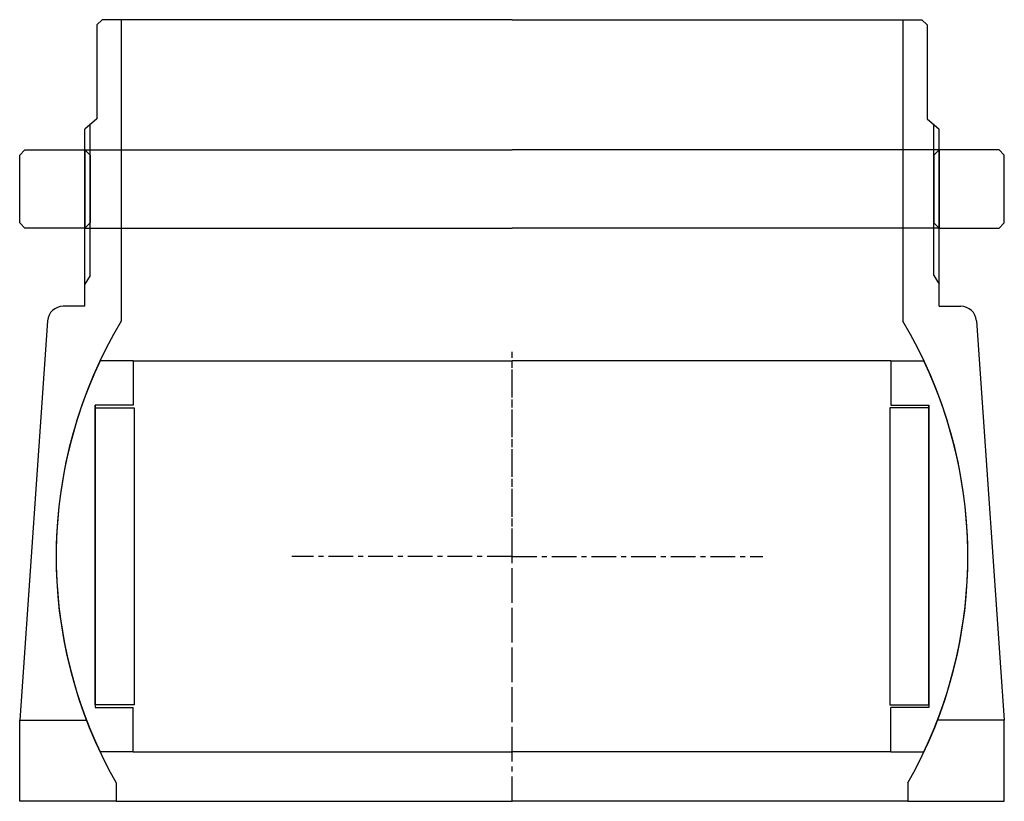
# Model space of a CAD drawing. Header units: millimetres. Extents: x -120 to 70, y 20 to 170.
import ezdxf

# ---------------------------------------------------------------- set-up
doc = ezdxf.new("R2010")
doc.units = ezdxf.units.MM
doc.header["$LTSCALE"] = 0.15
doc.header["$MEASUREMENT"] = 0
doc.linetypes.add('CENTER', pattern=[50.8, 31.75, -6.35, 6.35, -6.35])
doc.layers.get('0').update_dxf_attribs({"linetype": 'CONTINUOUS'})
doc.layers.add('CENTER', color=1, linetype='CENTER')

# ---------------------------------------------------------------- blocks, each defined once
blk = doc.blocks.new('M54-120')
for p, q in [((-93.5, 15), (-94.5, 14)), ((-94.5, 1), (-94.5, 14)), ((-93.5, 15), (-82, 15)), ((-82, 15), (0, 15)), ((-82, 15), (-82, 0)), ((-82, 15), (-81, 14)), ((-81, 14), (-81, 1)), ((82, 15), (0, 15)), ((82, 15), (81, 14)), ((81, 14), (81, 1)), ((82, 15), (82, 0)), ((93.5, 15), (82, 15)), ((93.5, 15), (94.5, 14)), ((94.5, 1), (94.5, 14)), ((-93.5, 0), (-94.5, 1)), ((-82, 0), (-93.5, 0)), ((-81, 1), (-82, 0)), ((-82, 0), (0, 0)), ((82, 0), (0, 0)), ((81, 1), (82, 0)), ((82, 0), (93.5, 0)), ((93.5, 0), (94.5, 1))]:
    blk.add_line(p, q)
blk = doc.blocks.new('M53-120')
for p, q in [((-78.7, 103), (-79.7, 102)), ((-75, 103), (-78.7, 103)), ((0, 103), (-75, 103)), ((-75, 103), (-75, 45.16)), ((0, 103), (75, 103)), ((75, 103), (75, 45.16)), ((75, 103), (78.7, 103)), ((78.7, 103), (79.7, 102)), ((-79.7, 102), (-79.7, 84)), ((79.7, 102), (79.7, 84)), ((-79.7, 84), (-82, 82)), ((79.7, 84), (82, 82)), ((-82, 48), (-82, 82)), ((-81, 53.93), (-81, 83)), ((81, 53.93), (81, 83)), ((82, 48), (82, 82)), ((-81, 53.93), (-82, 52.24)), ((81, 53.93), (82, 52.24)), ((-82, 48), (-86.15, 48)), ((82, 48), (86.15, 48)), ((-89.14, 45.21), (-94.5, -31.4)), ((89.14, 45.21), (94.5, -31.4)), ((-94.5, -31.4), (-81.71, -31.4)), ((-94.5, -47), (-94.5, -31.4)), ((94.5, -31.4), (81.71, -31.4)), ((94.5, -47), (94.5, -31.4)), ((-76, -43.45), (-76, -47)), ((76, -43.45), (76, -47)), ((-76, -47), (-94.5, -47)), ((-76, -47), (0, -47)), ((76, -47), (0, -47)), ((76, -47), (94.5, -47))]:
    blk.add_line(p, q)
for centre, radius, start, end in [((-86.15, 45), 3, 90, 176.0009), ((86.15, 45), 3, 3.9991, 90), ((0.18, 0), 87.7, 149.0082, 209.6987), ((-0.18, 0), 87.7, 330.3013, 30.9918)]:
    blk.add_arc(centre, radius, start, end)
at = {"layer": 'CENTER'}
for p, q in [((0, 0), (0, 39.26)), ((0, 0), (-42.23, 0)), ((0, 0), (48.16, 0)), ((0, -47), (0, 0))]:
    blk.add_line(p, q, dxfattribs=at)
blk = doc.blocks.new('Ball-175-149')
for p, q in [((-72.75, 37.5), (-79.06, 37.5)), ((-72.75, 37.5), (-72.75, 29)), ((-72.75, 37.5), (0, 37.5)), ((72.75, 37.5), (0, 37.5)), ((72.75, 37.5), (72.75, 29)), ((72.75, 37.5), (79.06, 37.5)), ((-72.75, 29), (-80, 29)), ((-80, 29), (-80, -29)), ((-80, -28.5), (-80, 29)), ((-80, 28.5), (-72.5, 28.5)), ((-72.5, 28.5), (-72.5, -28.5)), ((80, 28.5), (72.5, 28.5)), ((72.5, 28.5), (72.5, -28.5)), ((72.75, 29), (80, 29)), ((80, -28.5), (80, 29)), ((80, 29), (80, -29)), ((-72.5, -28.5), (-80, -28.5)), ((-80, -29), (-72.75, -29)), ((-72.75, -37.5), (-72.75, -29)), ((72.5, -28.5), (80, -28.5)), ((80, -29), (72.75, -29)), ((72.75, -37.5), (72.75, -29)), ((-72.75, -37.5), (-79.06, -37.5)), ((-72.75, -37.5), (0, -37.5)), ((72.75, -37.5), (0, -37.5)), ((72.75, -37.5), (79.06, -37.5))]:
    blk.add_line(p, q)
for start, end in [(154.6231, 205.3769), (334.6231, 25.3769)]:
    blk.add_arc((0, 0), 87.5, start, end)
at = {"layer": 'CENTER'}
blk.add_line((0, -37.5), (0, 37.5), dxfattribs=at)

msp = doc.modelspace()

# ---------------------------------------------------------------- block references
for name, p in [('M53-120', (-25, 67)), ('M54-120', (-25, 130)), ('Ball-175-149', (-25, 67))]:
    msp.add_blockref(name, p)

doc.saveas('drawing.dxf')
